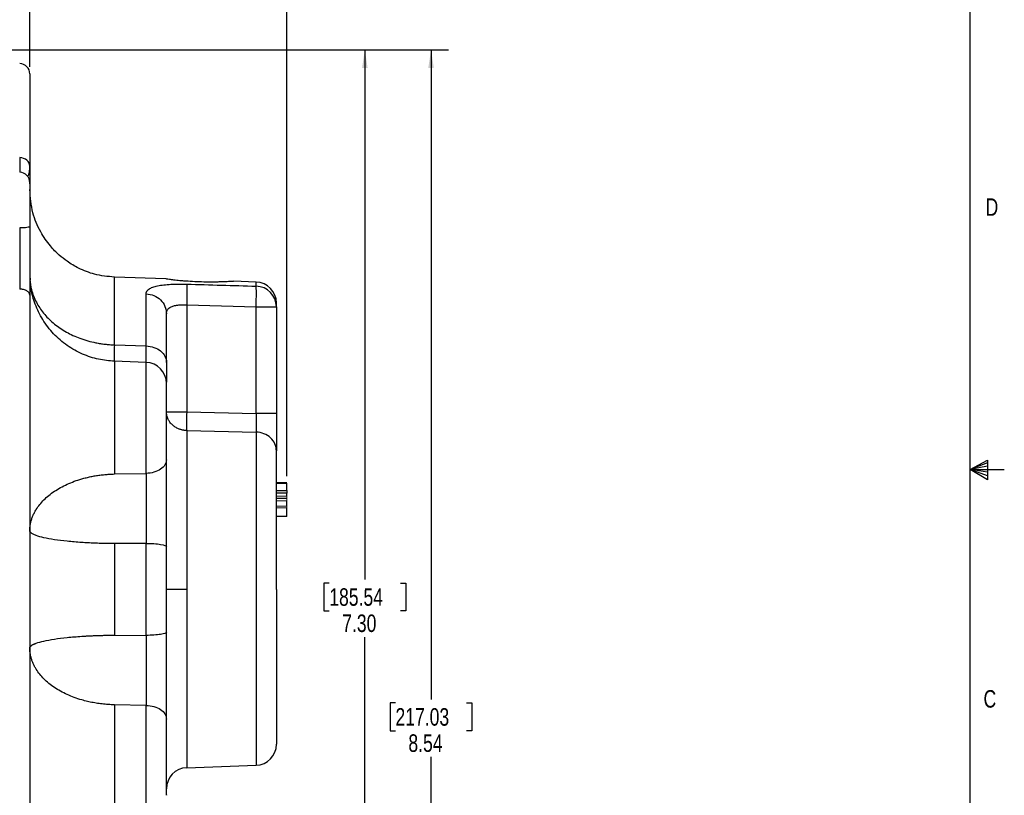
# Model space of a CAD drawing. Header units: inches. Extents: x 0.3 to 34.1, y 0.2 to 21.7.
# Tile 19 of 25: x 26.7 to 33.8, y 8.6 to 14.1. Entities that reach past the tile are written whole.
import ezdxf

# ---------------------------------------------------------------- set-up
doc = ezdxf.new("R2010")
doc.units = ezdxf.units.IN
doc.header["$MEASUREMENT"] = 0
doc.layers.add('SLD-0', color=7, linetype='Continuous', lineweight=25)
doc.styles.add('SLDTEXTSTYLE0', font='TXT', dxfattribs={"width": 0.75})
doc.dimstyles.new('SLDDIMSTYLE0', dxfattribs={"dimtxt": 0.125, "dimasz": 0.13, "dimexe": 0, "dimexo": 0.0625, "dimgap": 0.03125, "dimtad": 0, "dimtih": 1, "dimtoh": 1, "dimlfac": 0.8, "dimrnd": 1e-09, "dimzin": 12, "dimdsep": 46, "dimtxsty": 'SLDTEXTSTYLE0', "dimsah": 1, "dimcen": 0.09, "dimadec": 0, "dimazin": 3, "dimtfac": 1, "dimtofl": 0, "dimtmove": 0, "dimatfit": 3, "dimfxl": 1, "dimfrac": 2, "dimtolj": 1, "dimtzin": 12, "dimarcsym": 0})
doc.dimstyles.new('SLDDIMSTYLE1', dxfattribs={"dimtxt": 0.125, "dimasz": 0.13, "dimexe": 0, "dimexo": 0.0625, "dimgap": 0.03125, "dimtad": 0, "dimtih": 1, "dimtoh": 1, "dimlfac": 0.8, "dimrnd": 1e-09, "dimzin": 4, "dimdsep": 46, "dimtxsty": 'SLDTEXTSTYLE0', "dimsah": 1, "dimcen": 0.09, "dimadec": 0, "dimazin": 1, "dimtfac": 1, "dimtofl": 0, "dimtmove": 0, "dimatfit": 3, "dimfxl": 1, "dimfrac": 2, "dimtolj": 1, "dimtzin": 12, "dimarcsym": 0})

# ---------------------------------------------------------------- blocks, each defined once
blk = doc.blocks.new('_D_8')
at = {"layer": 'SLD-0'}
for p, q in [((24.9685, 14.8325), (24.9304, 14.8325)), ((24.9304, 14.8325), (24.9304, 14.6341)), ((25.3841, 14.8325), (25.4222, 14.8325)), ((25.4222, 14.8325), (25.4222, 14.6341)), ((26.8106, 13.7821), (26.8106, 14.7775)), ((23.5925, 14.6525), (24.8208, 14.6525)), ((24.9304, 14.6341), (24.9685, 14.6341)), ((25.4222, 14.6341), (25.3841, 14.6341)), ((26.8106, 14.6525), (25.5318, 14.6525))]:
    blk.add_line(p, q, dxfattribs=at)
for points in [[(23.5925, 14.6525), (23.7225, 14.6325), (23.7225, 14.6725)], [(26.8106, 14.6525), (26.6806, 14.6725), (26.6806, 14.6325)]]:
    blk.add_solid(points, dxfattribs=at)
at = {"layer": 'SLD-0', "char_height": 0.125, "attachment_point": 1, "style": 'SLDTEXTSTYLE0'}
for s, insert in [('65.39', (24.9685, 14.7952)), ('2.57', (25.0147, 14.6082))]:
    blk.add_mtext(s, dxfattribs=dict(at, insert=insert))
blk = doc.blocks.new('_D_9')
at = {"layer": 'SLD-0'}
for p, q in [((26.0712, 15.4232), (26.0331, 15.4232)), ((26.0331, 15.4232), (26.0331, 15.2247)), ((26.5791, 15.4232), (26.6172, 15.4232)), ((26.6172, 15.4232), (26.6172, 15.2247)), ((28.6456, 10.8622), (28.6456, 15.3681)), ((23.5925, 15.2431), (25.9235, 15.2431)), ((26.0331, 15.2247), (26.0712, 15.2247)), ((26.6172, 15.2247), (26.5791, 15.2247)), ((28.6456, 15.2431), (26.7268, 15.2431))]:
    blk.add_line(p, q, dxfattribs=at)
for points in [[(23.5925, 15.2431), (23.7225, 15.2231), (23.7225, 15.2631)], [(28.6456, 15.2431), (28.5156, 15.2631), (28.5156, 15.2231)]]:
    blk.add_solid(points, dxfattribs=at)
at = {"layer": 'SLD-0', "char_height": 0.125, "attachment_point": 1, "style": 'SLDTEXTSTYLE0'}
for s, insert in [('102.68', (26.0712, 15.3859)), ('4.04', (26.1635, 15.1988))]:
    blk.add_mtext(s, dxfattribs=dict(at, insert=insert))
blk = doc.blocks.new('_D_10')
at = {"layer": 'SLD-0'}
for p, q in [((23.6425, 13.9045), (29.3268, 13.9045)), ((29.2018, 13.9045), (29.2018, 10.1252)), ((28.9478, 10.0998), (28.9097, 10.0998)), ((28.9097, 10.0998), (28.9097, 9.9014)), ((29.4558, 10.0998), (29.4939, 10.0998)), ((29.4939, 10.0998), (29.4939, 9.9014)), ((28.9097, 9.9014), (28.9478, 9.9014)), ((29.4939, 9.9014), (29.4558, 9.9014)), ((29.2018, 4.7738), (29.2018, 9.7144)), ((25.2118, 4.7738), (29.3268, 4.7738))]:
    blk.add_line(p, q, dxfattribs=at)
for points in [[(29.2018, 13.9045), (29.1818, 13.7745), (29.2218, 13.7745)], [(29.2018, 4.7738), (29.2218, 4.9038), (29.1818, 4.9038)]]:
    blk.add_solid(points, dxfattribs=at)
at = {"layer": 'SLD-0', "char_height": 0.125, "attachment_point": 1, "style": 'SLDTEXTSTYLE0'}
for s, insert in [('185.54', (28.9478, 10.0625)), ('7.30', (29.0402, 9.8755))]:
    blk.add_mtext(s, dxfattribs=dict(at, insert=insert))
blk = doc.blocks.new('_D_11')
at = {"layer": 'SLD-0'}
for p, q in [((23.6425, 13.9045), (29.7993, 13.9045)), ((29.6743, 13.9045), (29.6743, 9.2699)), ((29.4203, 9.2445), (29.3822, 9.2445)), ((29.3822, 9.2445), (29.3822, 9.046)), ((29.9282, 9.2445), (29.9663, 9.2445)), ((29.9663, 9.2445), (29.9663, 9.046)), ((29.3822, 9.046), (29.4203, 9.046)), ((29.9663, 9.046), (29.9282, 9.046)), ((29.6743, 3.2238), (29.6743, 8.859)), ((22.8612, 3.2238), (29.7993, 3.2238))]:
    blk.add_line(p, q, dxfattribs=at)
for points in [[(29.6743, 13.9045), (29.6543, 13.7745), (29.6943, 13.7745)], [(29.6743, 3.2238), (29.6943, 3.3538), (29.6543, 3.3538)]]:
    blk.add_solid(points, dxfattribs=at)
at = {"layer": 'SLD-0', "char_height": 0.125, "attachment_point": 1, "style": 'SLDTEXTSTYLE0'}
for s, insert in [('217.03', (29.4203, 9.2072)), ('8.54', (29.5126, 9.0202))]:
    blk.add_mtext(s, dxfattribs=dict(at, insert=insert))

msp = doc.modelspace()

# ---------------------------------------------------------------- linework, layer by layer
at = {"color": 7, "linetype": 'Continuous', "lineweight": 25}
for p, q in [((26.8106, 12.9564), (26.8106, 12.6433)), ((26.8106, 12.2887), (26.8129, 12.2634)), ((27.7819, 12.2696), (27.4138, 12.2824)), ((28.4259, 12.2471), (28.2645, 12.2527)), ((27.6409, 11.7915), (27.6409, 12.1632)), ((28.5706, 12.0703), (28.5706, 12.0972)), ((27.9304, 12.085), (27.9304, 11.321)), ((27.9304, 12.085), (28.4259, 12.0703)), ((28.4259, 11.3104), (28.4259, 12.0703)), ((28.4259, 12.0703), (28.5706, 12.0703)), ((28.5706, 12.0703), (28.5706, 11.3104)), ((27.4138, 11.7995), (27.6409, 11.7915)), ((27.6409, 11.6746), (27.4136, 11.6825)), ((27.9304, 11.321), (28.4259, 11.3104)), ((27.4138, 11.1945), (27.4138, 10.878)), ((27.9304, 11.1875), (28.4259, 11.1764)), ((27.4138, 10.878), (27.6409, 10.8819)), ((28.6456, 10.8141), (28.5706, 10.8141)), ((28.5706, 10.813), (28.6456, 10.813)), ((28.6456, 10.8126), (28.5706, 10.8126)), ((28.5706, 10.8122), (28.6456, 10.8122)), ((28.5706, 10.759), (28.6456, 10.759)), ((28.6456, 10.7402), (28.5706, 10.7402)), ((28.5706, 10.7054), (28.6456, 10.7054)), ((28.6456, 10.5736), (28.5706, 10.5736)), ((27.6409, 10.3828), (27.4138, 10.3812)), ((27.4138, 10.3812), (27.4138, 9.7279)), ((27.6409, 9.7263), (27.6409, 10.3828)), ((27.7856, 9.7485), (27.7856, 10.3606)), ((27.9304, 10.0545), (27.7856, 10.0545)), ((27.4138, 9.7279), (27.6409, 9.7263)), ((27.4138, 9.2311), (27.4138, 8.9145)), ((27.6409, 9.2272), (27.4138, 9.2311)), ((27.9304, 8.7822), (28.4259, 8.7995))]:
    msp.add_line(p, q, dxfattribs=at)
at = {"color": 8, "linetype": 'Continuous', "lineweight": 25}
for p, q in [((27.4138, 11.7995), (27.4138, 12.2824)), ((28.4259, 12.2183), (28.4259, 12.2471)), ((27.6409, 10.8819), (27.6409, 11.6746)), ((28.4259, 11.1764), (28.4259, 8.7995)), ((27.9304, 10.0545), (27.9304, 8.7822)), ((27.6409, 8.4345), (27.6409, 9.2272))]:
    msp.add_line(p, q, dxfattribs=at)
at = {"color": 144, "linetype": 'Continuous', "lineweight": 18}
for p, q in [((27.7855, 10.9508), (27.7855, 10.9641)), ((28.5706, 10.7186), (28.6456, 10.7186)), ((28.6456, 10.6864), (28.5706, 10.6864)), ((28.5706, 10.6486), (28.6456, 10.6486)), ((28.6456, 10.6372), (28.5706, 10.6372))]:
    msp.add_line(p, q, dxfattribs=at)
at = {"color": 7, "linetype": 'Continuous', "lineweight": 25}
for centre, radius, start, end in [((26.7356, 13.7321), 0.075, 0, 88), ((26.7356, 12.9564), 0.075, 360, 88), ((28.4206, 12.0972), 0.15, 0, 88), ((28.4217, 12.0694), 0.1489, 0.36402, 88.394), ((27.6356, 11.5247), 0.15, 0, 88), ((28.4206, 8.9494), 0.15, 272, 0), ((27.9356, 8.6323), 0.15, 92, 180)]:
    msp.add_arc(centre, radius, start, end, dxfattribs=at)
for points, knots in [([(26.8106, 13.7321), (26.8106, 13.7321), (26.8106, 13.732), (26.8106, 13.7311), (26.8106, 13.7298), (26.8106, 13.7279), (26.8106, 13.7256), (26.8106, 13.7226), (26.8106, 13.7192), (26.8106, 13.7152), (26.8106, 13.7107), (26.8106, 13.7056), (26.8106, 13.7), (26.8106, 13.6939), (26.8106, 13.6753), (26.8106, 13.6357), (26.8106, 13.5597), (26.8106, 13.4641), (26.8106, 13.3773), (26.8106, 13.312), (26.8106, 13.2757), (26.8106, 13.2381), (26.8106, 13.1991), (26.8106, 13.1587), (26.8106, 13.117), (26.8106, 13.0881), (26.8106, 13.0736)], [0, 0, 0, 0, 0.0198355, 0.0396558, 0.0594637, 0.0792621, 0.0990539, 0.118842, 0.1386291, 0.1584183, 0.1782123, 0.1980142, 0.2178266, 0.2376525, 0.2574948, 0.3846424, 0.5118137, 0.6359597, 0.7601291, 0.7944278, 0.8286913, 0.8629343, 0.8971718, 0.9314187, 0.9656898, 1, 1, 1, 1]), ([(26.7959, 13.0057), (26.7976, 13.0067), (26.8024, 13.0093), (26.8067, 13.0284), (26.8102, 13.0506), (26.8105, 13.0661), (26.8106, 13.0728)], [0, 0, 0, 0, 0.198627, 0.556534, 0.807639, 1, 1, 1, 1]), ([(26.8106, 13.0736), (26.8106, 13.0701), (26.8106, 13.0632), (26.8106, 13.0533), (26.8106, 13.0439), (26.8106, 13.0348), (26.8106, 13.0262), (26.8106, 13.018), (26.8106, 13.0037), (26.8106, 12.9856), (26.8106, 12.9674), (26.8106, 12.955), (26.8106, 12.9496), (26.8106, 12.9482), (26.8106, 12.9486), (26.8106, 12.9504), (26.8106, 12.9529), (26.8106, 12.9541)], [0, 0, 0, 0, 0.035769, 0.071481, 0.10716, 0.142832, 0.17852, 0.214249, 0.250044, 0.375015, 0.499969, 0.624917, 0.749966, 0.812667, 0.875152, 0.937552, 1, 1, 1, 1]), ([(27.4138, 12.2824), (27.3662, 12.2872), (27.278, 12.2961), (27.1649, 12.3404), (27.0819, 12.3895), (27.0145, 12.4429), (26.9482, 12.5108), (26.8802, 12.6105), (26.823, 12.7464), (26.8149, 12.8514), (26.8106, 12.907)], [0, 0, 0, 0, 0.149019, 0.276481, 0.376209, 0.450173, 0.545332, 0.672101, 0.826366, 1, 1, 1, 1]), ([(26.7382, 12.6337), (26.7383, 12.5801), (26.7384, 12.5249), (26.7384, 12.4223), (26.7384, 12.3748), (26.7384, 12.3003), (26.7384, 12.2724), (26.7383, 12.2291), (26.7383, 12.2129), (26.7382, 12.1973)], [-1.040161, -1.040161, -1.040161, -1.040161, -0.910141, -0.910141, -0.702109, -0.702109, -0.369257, -0.369257, 0, 0, 0, 0]), ([(26.8106, 12.6433), (26.8106, 12.6372), (26.8106, 12.6251), (26.8106, 12.6068), (26.8106, 12.5885), (26.8106, 12.5701), (26.8106, 12.5517), (26.8106, 12.5333), (26.8106, 12.4996), (26.8106, 12.4507), (26.8106, 12.3876), (26.8106, 12.3257), (26.8106, 12.2758), (26.8106, 12.2371), (26.8106, 12.2088), (26.8106, 12.1811), (26.8106, 12.1634), (26.8106, 12.1545)], [0, 0, 0, 0, 0.035675, 0.071324, 0.106972, 0.142644, 0.178364, 0.214157, 0.250048, 0.374993, 0.500045, 0.624895, 0.74997, 0.812525, 0.87496, 0.937407, 1, 1, 1, 1]), ([(26.8106, 12.2887), (26.8106, 12.2843), (26.8108, 12.2754), (26.8115, 12.2621), (26.8127, 12.2488), (26.8143, 12.2355), (26.8163, 12.2223), (26.8188, 12.2092), (26.8218, 12.196), (26.8282, 12.1718), (26.8404, 12.1368), (26.8681, 12.0799), (26.914, 12.0144), (26.9847, 11.9459), (27.0698, 11.8886), (27.1517, 11.8509), (27.2232, 11.8275), (27.2724, 11.8157), (27.3138, 11.8083), (27.3469, 11.804), (27.3803, 11.8009), (27.4026, 11.8), (27.4138, 11.7995)], [0, 0, 0, 0, 0.017755, 0.035489, 0.053208, 0.07092, 0.088635, 0.10636, 0.124108, 0.141888, 0.205198, 0.268496, 0.385079, 0.501733, 0.618083, 0.734368, 0.797179, 0.859999, 0.89505, 0.930014, 0.964973, 1, 1, 1, 1]), ([(27.4138, 11.6825), (27.3759, 11.6859), (27.2981, 11.6927), (27.1837, 11.7311), (27.0743, 11.7918), (26.9777, 11.8753), (26.9126, 11.9603), (26.8721, 12.0345), (26.84, 12.1103), (26.8163, 12.1966), (26.8133, 12.2489), (26.8119, 12.2739)], [0, 0, 0, 0, 0.113796, 0.234, 0.359031, 0.487288, 0.614911, 0.677708, 0.741425, 0.876154, 1, 1, 1, 1]), ([(27.6409, 12.1632), (27.6409, 12.1647), (27.641, 12.1676), (27.6418, 12.1718), (27.6431, 12.1759), (27.6449, 12.1799), (27.6472, 12.1837), (27.65, 12.1874), (27.6534, 12.1909), (27.6572, 12.1944), (27.6667, 12.2015), (27.6857, 12.2111), (27.7214, 12.221), (27.7653, 12.228), (27.8064, 12.2313), (27.8391, 12.2327), (27.8614, 12.2333), (27.884, 12.2335), (27.9071, 12.2333), (27.9226, 12.2329), (27.9304, 12.2327)], [0, 0, 0, 0, 0.029241, 0.058238, 0.08703, 0.115659, 0.144165, 0.17259, 0.200976, 0.229365, 0.257799, 0.385415, 0.511053, 0.635752, 0.75828, 0.807437, 0.855847, 0.903846, 0.951782, 1, 1, 1, 1]), ([(27.8806, 12.2574), (27.8653, 12.259), (27.8516, 12.2605), (27.8272, 12.2634), (27.8166, 12.2648), (27.7995, 12.2671), (27.793, 12.268), (27.7841, 12.2693), (27.7819, 12.2696), (27.7819, 12.2696)], [0, 0, 0, 0, 0.25, 0.25, 0.5, 0.5, 0.75, 0.75, 1, 1, 1, 1]), ([(28.2645, 12.2527), (28.2645, 12.2527), (28.2613, 12.2525), (28.2518, 12.2519), (28.2479, 12.2517), (28.2387, 12.2511), (28.2335, 12.2509), (28.2216, 12.2502), (28.2149, 12.2499), (28.2006, 12.2493), (28.193, 12.249), (28.1766, 12.2485), (28.1679, 12.2482), (28.1497, 12.2478), (28.1402, 12.2476), (28.1208, 12.2474), (28.1107, 12.2473), (28.0901, 12.2474), (28.0794, 12.2474), (28.0475, 12.2479), (28.0258, 12.2485), (27.982, 12.2502), (27.9608, 12.2514), (27.9297, 12.2535), (27.9194, 12.2542), (27.8995, 12.2558), (27.8899, 12.2566), (27.8806, 12.2574)], [0, 0, 0, 0, 0.125, 0.125, 0.1875, 0.1875, 0.25, 0.25, 0.3125, 0.3125, 0.375, 0.375, 0.4375, 0.4375, 0.5, 0.5, 0.5625, 0.5625, 0.625, 0.625, 0.75, 0.75, 0.875, 0.875, 0.9375, 0.9375, 1, 1, 1, 1]), ([(26.8106, 12.1545), (26.8106, 12.16), (26.8088, 12.1654), (26.8016, 12.1756), (26.7962, 12.1803), (26.7829, 12.1882), (26.7749, 12.1914), (26.7574, 12.1958), (26.7478, 12.1971), (26.7382, 12.1973)], [0, 0, 0, 0, 0.25, 0.25, 0.5, 0.5, 0.75, 0.75, 1, 1, 1, 1]), ([(26.8106, 12.1545), (26.8106, 12.1431), (26.8106, 12.1205), (26.8106, 12.0862), (26.8106, 12.0517), (26.8106, 12.017), (26.8106, 11.982), (26.8106, 11.9468), (26.8106, 11.9113), (26.8106, 11.8757), (26.8106, 11.8397), (26.8106, 11.8036), (26.8106, 11.7672), (26.8106, 11.7306), (26.8106, 11.6235), (26.8106, 11.4422), (26.8106, 11.1791), (26.8106, 10.9073), (26.8106, 10.6271), (26.8106, 10.3423), (26.8106, 10.0546), (26.8106, 9.7668), (26.8106, 9.482), (26.8106, 9.2018), (26.8106, 8.93), (26.8106, 8.6669), (26.8106, 8.4749), (26.8106, 8.347), (26.8106, 8.2796), (26.8106, 8.2129), (26.8106, 8.1471), (26.8106, 8.0821), (26.8106, 8.0178), (26.8106, 7.9757), (26.8106, 7.9546)], [0, 0, 0, 0, 0.0092393, 0.0184723, 0.0277, 0.0369236, 0.0461443, 0.0553632, 0.0645816, 0.0738006, 0.0830212, 0.0922448, 0.1014724, 0.1107053, 0.1199445, 0.1820216, 0.2441099, 0.3076878, 0.3712773, 0.4356331, 0.5000007, 0.5643565, 0.6287242, 0.6923019, 0.7558916, 0.8179684, 0.880057, 0.8972075, 0.9143403, 0.9314629, 0.9485827, 0.9657072, 0.9828438, 1, 1, 1, 1]), ([(27.7856, 12.0208), (27.7856, 12.0223), (27.7857, 12.0253), (27.7863, 12.03), (27.7872, 12.0346), (27.7886, 12.0395), (27.791, 12.0457), (27.7956, 12.0525), (27.8006, 12.058), (27.8049, 12.0619), (27.8086, 12.0651), (27.8158, 12.0696), (27.8258, 12.074), (27.8375, 12.0778), (27.8464, 12.0801), (27.8539, 12.0816), (27.8618, 12.083), (27.8735, 12.0844), (27.8872, 12.0853), (27.9, 12.0857), (27.9144, 12.0857), (27.9241, 12.0853), (27.9304, 12.085)], [0, 0, 0, 0, 0.0331796, 0.0684669, 0.1074639, 0.1438611, 0.1873246, 0.265488, 0.3294417, 0.3514132, 0.3927045, 0.4383395, 0.5172501, 0.5843515, 0.6392417, 0.6578468, 0.6998375, 0.7603452, 0.8187164, 0.8805613, 0.9229676, 1, 1, 1, 1]), ([(27.7856, 11.6743), (27.7856, 11.6806), (27.7856, 11.6932), (27.7856, 11.7116), (27.7856, 11.7298), (27.7856, 11.7476), (27.7856, 11.765), (27.7856, 11.7933), (27.7856, 11.8313), (27.7856, 11.8659), (27.7856, 11.8946), (27.7856, 11.9158), (27.7856, 11.938), (27.7856, 11.9586), (27.7856, 11.9795), (27.7856, 12.0012), (27.7856, 12.0143), (27.7856, 12.0208)], [0, 0, 0, 0, 0.041669, 0.083339, 0.125008, 0.166677, 0.208347, 0.250016, 0.375007, 0.499997, 0.536096, 0.625127, 0.693238, 0.750009, 0.833339, 0.91667, 1, 1, 1, 1]), ([(27.6409, 11.7915), (27.66, 11.791), (27.6791, 11.7876), (27.7142, 11.7754), (27.7302, 11.7666), (27.7569, 11.745), (27.7675, 11.7321), (27.7819, 11.7043), (27.7856, 11.6893), (27.7856, 11.6743)], [0, 0, 0, 0, 0.25, 0.25, 0.5, 0.5, 0.75, 0.75, 1, 1, 1, 1]), ([(27.7856, 11.6743), (27.7856, 11.642), (27.7856, 11.5799), (27.7856, 11.5483), (27.7856, 11.5331)], [0, 0, 0, 0, 0.5196431, 1, 1, 1, 1]), ([(27.7856, 10.9795), (27.7856, 11.0073), (27.7856, 11.0627), (27.7856, 11.1637), (27.7856, 11.2662), (27.7856, 11.3665), (27.7856, 11.4234), (27.7856, 11.4496), (27.7856, 11.4725), (27.7856, 11.507), (27.7856, 11.5216), (27.7856, 11.5239), (27.7856, 11.524), (27.7856, 11.5246), (27.7856, 11.5244), (27.7856, 11.5242)], [0, 0, 0, 0, 0.134629, 0.269257, 0.403886, 0.538514, 0.691486, 0.692621, 0.70187, 0.83581, 0.965128, 0.965371, 0.967312, 0.972728, 1, 1, 1, 1]), ([(27.9304, 11.1875), (27.9275, 11.1876), (27.9217, 11.1879), (27.9131, 11.1889), (27.9046, 11.1902), (27.8963, 11.192), (27.888, 11.1942), (27.8799, 11.1969), (27.8663, 11.2022), (27.8481, 11.2116), (27.8274, 11.2274), (27.8103, 11.2462), (27.7991, 11.2645), (27.7923, 11.2806), (27.7885, 11.2938), (27.7861, 11.3073), (27.7858, 11.3164), (27.7856, 11.321)], [0, 0, 0, 0, 0.037753, 0.075295, 0.112691, 0.15003, 0.187418, 0.224976, 0.262825, 0.380298, 0.497778, 0.615702, 0.733635, 0.800487, 0.866763, 0.933145, 1, 1, 1, 1]), ([(27.7856, 11.321), (27.7857, 11.321), (27.7858, 11.321), (27.7866, 11.321), (27.7878, 11.321), (27.7896, 11.321), (27.7919, 11.321), (27.7946, 11.321), (27.8002, 11.321), (27.8103, 11.321), (27.8274, 11.321), (27.8481, 11.321), (27.8682, 11.321), (27.8859, 11.321), (27.9004, 11.321), (27.9153, 11.321), (27.9253, 11.321), (27.9304, 11.321)], [0, 0, 0, 0, 0.038267, 0.076379, 0.114331, 0.152192, 0.190074, 0.228111, 0.266438, 0.384362, 0.502295, 0.619766, 0.737247, 0.803263, 0.868669, 0.934087, 1, 1, 1, 1]), ([(27.9304, 11.321), (27.9298, 11.2935), (27.9292, 11.2387), (27.9298, 11.2), (27.9304, 11.1875)], [0.0000272, 0.0000272, 0.0000272, 0.0000272, 0.4999999, 0.9999728, 0.9999728, 0.9999728, 0.9999728]), ([(28.4259, 11.3104), (28.4263, 11.2908), (28.4266, 11.2711), (28.4268, 11.2367), (28.4268, 11.2215), (28.4266, 11.2005), (28.4264, 11.1932), (28.4261, 11.183), (28.426, 11.1794), (28.4259, 11.1764)], [-0.6698893, -0.6698893, -0.6698893, -0.6698893, -0.5861531, -0.5861531, -0.4521753, -0.4521753, -0.2378107, -0.2378107, 0, 0, 0, 0]), ([(28.5706, 11.3104), (28.5706, 11.3064), (28.5706, 11.2985), (28.5706, 11.2868), (28.5706, 11.275), (28.5706, 11.2633), (28.5706, 11.2517), (28.5706, 11.2401), (28.5706, 11.2191), (28.5706, 11.1892), (28.5706, 11.1525), (28.5706, 11.1187), (28.5706, 11.0936), (28.5706, 11.0756), (28.5706, 11.0633), (28.5706, 11.052), (28.5706, 11.0456), (28.5706, 11.0424)], [0, 0, 0, 0, 0.035672, 0.071263, 0.106827, 0.142422, 0.178101, 0.213922, 0.249937, 0.374589, 0.499701, 0.624737, 0.74957, 0.812312, 0.874764, 0.937226, 1, 1, 1, 1]), ([(27.9304, 11.1875), (27.9304, 11.1623), (27.9304, 11.1334), (27.9304, 11.0684), (27.9304, 11.0322), (27.9304, 10.953), (27.9304, 10.9101), (27.9304, 10.8184), (27.9304, 10.7696), (27.9304, 10.6677), (27.9304, 10.6146), (27.9304, 10.5055), (27.9304, 10.4495), (27.9304, 10.3366), (27.9304, 10.2796), (27.9304, 10.1663), (27.9304, 10.1099), (27.9304, 10.0545)], [0, 0, 0, 0, 0.125, 0.125, 0.25, 0.25, 0.375, 0.375, 0.5, 0.5, 0.625, 0.625, 0.75, 0.75, 0.875, 0.875, 1, 1, 1, 1]), ([(28.5706, 11.0424), (28.5706, 11.0595), (28.5669, 11.0767), (28.5525, 11.1085), (28.5419, 11.1232), (28.5152, 11.1478), (28.4992, 11.1579), (28.4641, 11.1718), (28.445, 11.1758), (28.4259, 11.1764)], [0, 0, 0, 0, 0.25, 0.25, 0.5, 0.5, 0.75, 0.75, 1, 1, 1, 1]), ([(28.5706, 10.0545), (28.5706, 10.1564), (28.5706, 10.2582), (28.5706, 10.4542), (28.5706, 10.5483), (28.5706, 10.7216), (28.5706, 10.8008), (28.5706, 10.9384), (28.5706, 10.9967), (28.5706, 11.0424)], [0, 0, 0, 0, 0.25, 0.25, 0.5, 0.5, 0.75, 0.75, 1, 1, 1, 1]), ([(27.7856, 10.3606), (27.7856, 10.365), (27.7856, 10.3746), (27.7856, 10.3903), (27.7856, 10.4097), (27.7856, 10.4316), (27.7856, 10.4567), (27.7856, 10.4883), (27.7856, 10.5213), (27.7856, 10.5543), (27.7856, 10.5818), (27.7856, 10.6056), (27.7856, 10.6283), (27.7856, 10.6554), (27.7856, 10.7036), (27.7856, 10.7559), (27.7856, 10.8064), (27.7856, 10.8434), (27.7856, 10.8746), (27.7856, 10.8979), (27.7856, 10.9197), (27.7856, 10.9466), (27.7856, 10.9678), (27.7856, 10.9795)], [0, 0, 0, 0, 0.0201242, 0.0435932, 0.0712894, 0.1082343, 0.142954, 0.1848695, 0.2506494, 0.292173, 0.3343226, 0.376125, 0.4007073, 0.4386357, 0.5010398, 0.6257278, 0.6881484, 0.7505745, 0.8129888, 0.8504832, 0.8753804, 0.9312821, 1, 1, 1, 1]), ([(26.8106, 10.4727), (26.8107, 10.4768), (26.8108, 10.4849), (26.8116, 10.4969), (26.813, 10.5089), (26.8149, 10.5209), (26.8174, 10.5327), (26.8204, 10.5445), (26.8239, 10.5562), (26.8279, 10.5678), (26.8325, 10.5793), (26.8376, 10.5908), (26.8432, 10.6021), (26.8494, 10.6134), (26.8682, 10.6451), (26.9082, 10.695), (26.9833, 10.7561), (27.0749, 10.807), (27.1549, 10.8363), (27.2129, 10.8518), (27.2452, 10.8591), (27.2779, 10.8653), (27.3112, 10.8703), (27.3449, 10.8741), (27.3792, 10.8768), (27.4022, 10.8776), (27.4138, 10.878)], [0, 0, 0, 0, 0.01954, 0.038971, 0.058299, 0.07754, 0.096719, 0.115858, 0.134977, 0.154095, 0.173228, 0.19239, 0.211596, 0.230859, 0.250192, 0.375078, 0.500011, 0.624936, 0.74983, 0.785592, 0.821172, 0.856663, 0.892168, 0.927819, 0.963698, 1, 1, 1, 1]), ([(27.6409, 10.8819), (27.6411, 10.834), (27.6413, 10.7796), (27.6414, 10.669), (27.6414, 10.6137), (27.6413, 10.5213), (27.6412, 10.4852), (27.641, 10.427), (27.6409, 10.4048), (27.6409, 10.3828)], [-1.34419, -1.34419, -1.34419, -1.34419, -1.176166, -1.176166, -0.907328, -0.907328, -0.477187, -0.477187, 0, 0, 0, 0]), ([(28.6456, 10.759), (28.6456, 10.7624), (28.6456, 10.7679), (28.6456, 10.7799), (28.6456, 10.7864), (28.6456, 10.7979), (28.6456, 10.803), (28.6456, 10.8101), (28.6456, 10.8122), (28.6456, 10.8122)], [0, 0, 0, 0, 0.25, 0.25, 0.5, 0.5, 0.75, 0.75, 1, 1, 1, 1]), ([(28.6456, 10.759), (28.6456, 10.7505), (28.6456, 10.7402), (28.6456, 10.7402), (28.6456, 10.7402), (28.6456, 10.7402), (28.6456, 10.7402)], [-1, -1, -1, -1, 0, 0, 0, 0.406863, 0.406863, 0.406863, 0.406863]), ([(28.6456, 10.7186), (28.6456, 10.7191), (28.6456, 10.7202), (28.6456, 10.7276), (28.6456, 10.7347), (28.6456, 10.7398), (28.6456, 10.7402)], [0, 0, 0, 0, 0.235564, 0.592192, 0.968372, 1, 1, 1, 1]), ([(28.6456, 10.5736), (28.6456, 10.5736), (28.6456, 10.5765), (28.6456, 10.5858), (28.6456, 10.5922), (28.6456, 10.6065), (28.6456, 10.6143), (28.6456, 10.6281), (28.6456, 10.6342), (28.6456, 10.6372)], [0, 0, 0, 0, 0.25, 0.25, 0.5, 0.5, 0.75, 0.75, 1, 1, 1, 1]), ([(27.4138, 10.3812), (27.4057, 10.3812), (27.3895, 10.3814), (27.3654, 10.3817), (27.3415, 10.3821), (27.3179, 10.3827), (27.2945, 10.3834), (27.2714, 10.3843), (27.2485, 10.3853), (27.2259, 10.3864), (27.2035, 10.3876), (27.1519, 10.3908), (27.0749, 10.3972), (26.9833, 10.4087), (26.9082, 10.4225), (26.8658, 10.4345), (26.8439, 10.4431), (26.8337, 10.4479), (26.8253, 10.4527), (26.8188, 10.4577), (26.8141, 10.4626), (26.8112, 10.4677), (26.8108, 10.471), (26.8106, 10.4727)], [0, 0, 0, 0, 0.02546, 0.050686, 0.075759, 0.100713, 0.125589, 0.150435, 0.175282, 0.200168, 0.225125, 0.250188, 0.375085, 0.500008, 0.624966, 0.749829, 0.785695, 0.82135, 0.856882, 0.89239, 0.927994, 0.963827, 1, 1, 1, 1]), ([(28.5706, 10.0545), (28.5706, 10.0077), (28.5706, 9.9144), (28.5706, 9.7772), (28.5706, 9.6204), (28.5706, 9.4482), (28.5706, 9.274), (28.5706, 9.1538), (28.5706, 9.0767), (28.5706, 9.0145), (28.5706, 8.961), (28.5706, 8.9532), (28.5706, 8.9494)], [0, 0, 0, 0, 0.080964, 0.161398, 0.241087, 0.365689, 0.494445, 0.624647, 0.689312, 0.753974, 0.879715, 1, 1, 1, 1]), ([(26.8106, 9.6363), (26.8107, 9.6373), (26.8108, 9.6391), (26.8117, 9.6418), (26.813, 9.6445), (26.8149, 9.6472), (26.8174, 9.6499), (26.8204, 9.6526), (26.8239, 9.6552), (26.8279, 9.6578), (26.8325, 9.6604), (26.8376, 9.663), (26.8432, 9.6656), (26.8494, 9.6681), (26.8682, 9.6753), (26.9082, 9.6866), (26.9833, 9.7003), (27.0749, 9.7119), (27.1537, 9.7184), (27.209, 9.7218), (27.2371, 9.7233), (27.2656, 9.7246), (27.2945, 9.7256), (27.3238, 9.7265), (27.3534, 9.7272), (27.3835, 9.7277), (27.4037, 9.7278), (27.4138, 9.7279)], [0, 0, 0, 0, 0.019525, 0.038943, 0.058263, 0.077501, 0.096678, 0.115816, 0.134936, 0.154055, 0.173191, 0.192358, 0.211572, 0.230845, 0.25019, 0.375051, 0.500007, 0.624929, 0.749824, 0.781133, 0.812291, 0.843362, 0.874417, 0.905521, 0.93677, 0.968211, 1, 1, 1, 1]), ([(27.6409, 9.7263), (27.6409, 9.7043), (27.641, 9.682), (27.6412, 9.6238), (27.6413, 9.5878), (27.6414, 9.4954), (27.6414, 9.4401), (27.6413, 9.3294), (27.6411, 9.2751), (27.6409, 9.2272)], [-1.34419, -1.34419, -1.34419, -1.34419, -0.867002, -0.867002, -0.436862, -0.436862, -0.168024, -0.168024, 0, 0, 0, 0]), ([(27.7856, 9.1295), (27.7856, 9.1344), (27.7856, 9.1439), (27.7856, 9.1579), (27.7856, 9.1711), (27.7856, 9.1834), (27.7856, 9.1958), (27.7856, 9.2111), (27.7856, 9.2345), (27.7856, 9.2656), (27.7856, 9.2934), (27.7856, 9.3122), (27.7856, 9.3248), (27.7856, 9.3598), (27.7856, 9.4055), (27.7856, 9.459), (27.7856, 9.4895), (27.7856, 9.51), (27.7856, 9.5237), (27.7856, 9.5478), (27.7856, 9.5803), (27.7856, 9.6101), (27.7856, 9.634), (27.7856, 9.6539), (27.7856, 9.6743), (27.7856, 9.694), (27.7856, 9.7116), (27.7856, 9.7307), (27.7856, 9.7424), (27.7856, 9.7485)], [0, 0, 0, 0, 0.0289812, 0.0559816, 0.0809397, 0.1038244, 0.12463, 0.1495207, 0.1870203, 0.2494335, 0.3118583, 0.3276573, 0.3430739, 0.3742836, 0.4989692, 0.561372, 0.6238771, 0.639528, 0.65519, 0.6865486, 0.7493502, 0.8026875, 0.8211965, 0.8570628, 0.8928678, 0.9132178, 0.9465205, 0.9724744, 1, 1, 1, 1]), ([(27.4138, 9.2311), (27.4064, 9.2313), (27.3917, 9.2318), (27.3697, 9.2331), (27.348, 9.2348), (27.3264, 9.237), (27.3051, 9.2397), (27.284, 9.2429), (27.2631, 9.2465), (27.2423, 9.2507), (27.2218, 9.2552), (27.2015, 9.2603), (27.1513, 9.2741), (27.0749, 9.3021), (26.9833, 9.353), (26.9082, 9.4141), (26.8658, 9.4671), (26.8439, 9.5052), (26.8337, 9.5264), (26.8254, 9.5479), (26.8188, 9.5696), (26.8141, 9.5916), (26.8112, 9.6139), (26.8108, 9.6288), (26.8106, 9.6363)], [0, 0, 0, 0, 0.023147, 0.046128, 0.068937, 0.091656, 0.114303, 0.136897, 0.159476, 0.182071, 0.204706, 0.227404, 0.250189, 0.375083, 0.500009, 0.624943, 0.749829, 0.785674, 0.821316, 0.856843, 0.89235, 0.927956, 0.963801, 1, 1, 1, 1]), ([(27.7856, 8.5881), (27.7856, 8.5872), (27.7856, 8.5839), (27.7856, 8.611), (27.7856, 8.6663), (27.7856, 8.7505), (27.7856, 8.8202), (27.7856, 8.8606), (27.7856, 8.8963), (27.7856, 8.9659), (27.7856, 9.03), (27.7856, 9.0597), (27.7856, 9.0614), (27.7856, 9.0739), (27.7856, 9.098), (27.7856, 9.1185), (27.7856, 9.1295)], [0, 0, 0, 0, 0.053784, 0.188916, 0.324048, 0.45918, 0.612724, 0.613863, 0.623147, 0.757588, 0.887389, 0.887633, 0.889581, 0.895017, 0.94371, 1, 1, 1, 1])]:
    msp.add_open_spline(points, degree=3, knots=knots, dxfattribs=at)
for points in [[(26.8106, 13.0736), (26.8106, 13.0894), (26.7951, 13.1208), (26.7574, 13.1346), (26.7382, 13.1351)], [(26.8106, 12.6433), (26.8106, 12.6409), (26.7951, 12.636), (26.7574, 12.6338), (26.7382, 12.6337)], [(27.9304, 12.2327), (28.0955, 12.2279), (28.2607, 12.2231), (28.4259, 12.2183)], [(27.9304, 12.2327), (27.9314, 12.2268), (27.9326, 12.1898), (27.9314, 12.12), (27.9304, 12.085)], [(27.6409, 12.1632), (27.6792, 12.1619), (27.7546, 12.13), (27.7856, 12.0573), (27.7856, 12.0208)], [(28.4259, 12.0703), (28.4269, 12.1055), (28.4281, 12.1757), (28.4269, 12.2125), (28.4259, 12.2183)], [(28.5706, 11.3104), (28.5706, 11.3104), (28.5396, 11.3104), (28.4642, 11.3104), (28.4259, 11.3104)], [(27.7856, 10.9795), (27.7856, 10.9545), (27.7546, 10.9047), (27.6792, 10.8828), (27.6409, 10.8819)], [(28.6456, 10.6464), (28.6456, 10.6652), (28.6456, 10.6864), (28.6456, 10.6864)], [(27.6409, 10.3828), (27.6792, 10.3826), (27.7546, 10.3776), (27.7856, 10.3663), (27.7856, 10.3606)], [(27.7856, 9.7485), (27.7856, 9.7428), (27.7546, 9.7315), (27.6792, 9.7265), (27.6409, 9.7263)], [(27.6409, 9.2272), (27.6792, 9.2263), (27.7546, 9.2044), (27.7856, 9.1545), (27.7856, 9.1295)]]:
    msp.add_open_spline(points, degree=3, dxfattribs=at)
at = {"color": 8, "linetype": 'Continuous', "lineweight": 25}
for points, knots in [([(26.7382, 13.1351), (26.7383, 13.1273), (26.7383, 13.1085), (26.7384, 13.0855), (26.7384, 13.0636), (26.7384, 13.0448), (26.7384, 13.034), (26.7384, 13.0312), (26.7384, 13.0305)], [0, 0, 0, 0, 0.146658, 0.349233, 0.50084, 0.719002, 0.935905, 1, 1, 1, 1]), ([(27.4138, 11.7995), (27.4132, 11.7737), (27.4119, 11.7222), (27.4117, 11.6959), (27.4117, 11.6828)], [0, 0, 0, 0, 0.500239, 1, 1, 1, 1]), ([(27.6414, 11.6741), (27.6414, 11.6829), (27.6413, 11.6986), (27.6412, 11.7392), (27.641, 11.7733), (27.6409, 11.7915)], [0, 0, 0, 0, 0.364375, 0.658942, 1, 1, 1, 1]), ([(27.4138, 11.6809), (27.4138, 11.6814), (27.4138, 11.685), (27.4138, 11.6691), (27.4138, 11.6323), (27.4138, 11.5725), (27.4138, 11.4951), (27.4138, 11.4033), (27.4138, 11.3015), (27.4138, 11.2302), (27.4138, 11.1945)], [0, 0, 0, 0, 0.023438, 0.162947, 0.302456, 0.441965, 0.581474, 0.720982, 0.860491, 1, 1, 1, 1]), ([(27.4138, 8.9145), (27.4138, 8.8789), (27.4138, 8.8076), (27.4138, 8.7058), (27.4138, 8.6139), (27.4138, 8.5366), (27.4138, 8.4768), (27.4138, 8.44), (27.4138, 8.4241), (27.4138, 8.4277), (27.4138, 8.4282)], [0, 0, 0, 0, 0.139423, 0.278847, 0.41827, 0.557694, 0.697117, 0.836541, 0.975964, 1, 1, 1, 1])]:
    msp.add_open_spline(points, degree=3, knots=knots, dxfattribs=at)
at = {"color": 144, "linetype": 'Continuous', "lineweight": 18}
for points, knots in [([(28.6456, 10.7186), (28.6456, 10.7186), (28.6456, 10.7185), (28.6456, 10.718), (28.6456, 10.7166), (28.6456, 10.714), (28.6456, 10.7105), (28.6456, 10.7077), (28.6456, 10.7047), (28.6456, 10.7026), (28.6456, 10.7017)], [0, 0, 0, 0, 0.089686, 0.182302, 0.279151, 0.551448, 0.678144, 0.797505, 0.905384, 1, 1, 1, 1]), ([(28.6456, 10.7017), (28.6456, 10.701), (28.6456, 10.6997), (28.6456, 10.6977), (28.6456, 10.6955), (28.6456, 10.6929), (28.6456, 10.6904), (28.6456, 10.6882), (28.6456, 10.6865), (28.6456, 10.6853), (28.6456, 10.6852), (28.6456, 10.6851)], [0, 0, 0, 0, 0.070712, 0.146021, 0.227977, 0.350357, 0.482687, 0.614656, 0.746673, 0.877262, 1, 1, 1, 1]), ([(28.6456, 10.6576), (28.6456, 10.6576), (28.6456, 10.6575), (28.6456, 10.6568), (28.6456, 10.6556), (28.6456, 10.6537), (28.6456, 10.6509), (28.6456, 10.6478), (28.6456, 10.6444), (28.6456, 10.6408), (28.6456, 10.6383), (28.6456, 10.6372)], [0, 0, 0, 0, 0.070577, 0.147385, 0.232292, 0.36139, 0.497845, 0.63427, 0.763833, 0.889168, 1, 1, 1, 1])]:
    msp.add_open_spline(points, degree=3, knots=knots, dxfattribs=at)
at = {"layer": 'SLD-0'}
for p, q in [((33.5229, 0.4106), (33.5229, 21.4106)), ((33.5229, 10.9106), (33.6469, 10.9761)), ((33.6469, 10.9761), (33.6469, 10.8373)), ((33.6469, 10.9577), (33.5229, 10.9106)), ((33.6469, 10.9337), (33.5229, 10.9106)), ((33.6469, 10.8914), (33.5229, 10.9106)), ((33.6469, 10.8646), (33.5229, 10.9106)), ((33.6469, 10.8373), (33.5229, 10.9106)), ((33.5229, 10.9106), (33.7659, 10.9106))]:
    msp.add_line(p, q, dxfattribs=at)

# ---------------------------------------------------------------- texts
at = {"color": 7, "linetype": 'Continuous', "lineweight": 0, "char_height": 0.125, "attachment_point": 1, "style": 'SLDTEXTSTYLE0'}
for s, insert in [('D', (33.6323, 12.8451)), ('C', (33.6175, 9.336))]:
    msp.add_mtext(s, dxfattribs=dict(at, insert=insert))

# ---------------------------------------------------------------- dimensions: what is measured, and where the dimension line sits
at = {"layer": 'SLD-0'}
for base, p1, p2, picture, middle in [((26.8106, 14.6525), (23.5925, 15.934), (26.8106, 13.7321), '_D_8', (25.1763, 14.6525)), ((23.5925, 15.2431), (28.6456, 10.8122), (23.5925, 15.934), '_D_9', (26.3251, 15.2431))]:
    dim = msp.add_linear_dim(base=base, p1=p1, p2=p2, dimstyle='SLDDIMSTYLE0', dxfattribs=at)
    dim.commit()
    dim.dimension.update_dxf_attribs({"geometry": picture, "text_midpoint": middle, "dimtype": 160})
for base, p2, dimstyle, picture, middle in [((29.6743, 3.2238), (22.8112, 3.2238), 'SLDDIMSTYLE0', '_D_11', (29.6743, 9.0645)), ((29.2018, 4.7738), (25.1618, 4.7738), 'SLDDIMSTYLE1', '_D_10', (29.2018, 9.9198))]:
    dim = msp.add_linear_dim(base=base, p1=(23.5925, 13.9045), p2=p2, angle=90, dimstyle=dimstyle, dxfattribs=at)
    dim.commit()
    dim.dimension.update_dxf_attribs({"geometry": picture, "text_midpoint": middle, "dimtype": 160})

doc.saveas('drawing.dxf')
